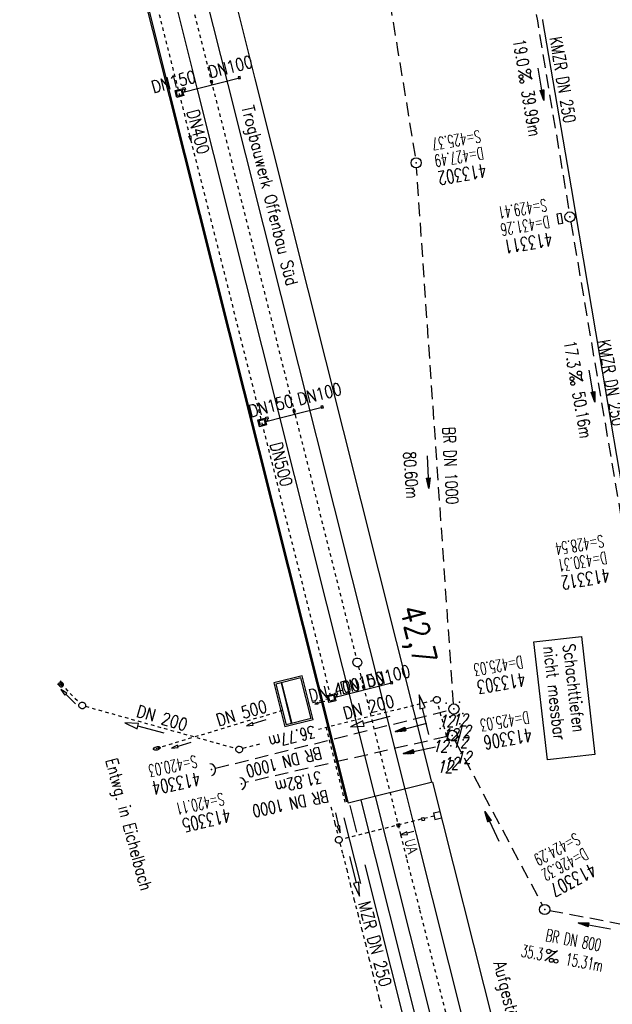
# Model space of a CAD drawing. Extents: x 447258 to 447844, y 441190 to 442763.
# Tile 25 of 30: x 447332 to 447419, y 442084 to 442229. Entities that reach past the tile are written whole.
import ezdxf
from ezdxf.enums import TextEntityAlignment as Align

# ---------------------------------------------------------------- set-up
doc = ezdxf.new("R2010")
doc.units = 0
doc.header["$LTSCALE"] = 2
doc.header["$MEASUREMENT"] = 0
for name, pattern in [('ACAD_ISO03W100', [0.5, 0.25, -0.25]), ('ACAD_ISO10W100W', [0.5, 0.25, -0.25]), ('AUSGEZOGEN', [0]), ('GESTRICH-X2', [1.5, 1, -0.5]), ('STRICHLINIEX2', [0.5, 0.25, -0.25])]:
    doc.linetypes.add(name, pattern=pattern)
doc.layers.get('0').update_dxf_attribs({"linetype": 'AUSGEZOGEN'})
for name, color, linetype in [('Absetzbauwerk', 15, 'CONTINUOUS'), ('Bahnachse', 7, 'CONTINUOUS'), ('Durchlässe', 15, 'CONTINUOUS'), ('FBR', 8, 'CONTINUOUS'), ('Gleisachsen', 7, 'CONTINUOUS'), ('Ingenieurbauwerke', 15, 'CONTINUOUS'), ('KANAL', 7, 'GESTRICH-X2'), ('LS-Waende', 15, 'CONTINUOUS'), ('PFEIL', 7, 'CONTINUOUS'), ('PKT', 7, 'CONTINUOUS'), ('PKT-CODE', 2, 'CONTINUOUS'), ('SCHACHTNR', 6, 'CONTINUOUS'), ('SCHLITZRINNE', 8, 'AUSGEZOGEN'), ('SCHRIFT', 7, 'AUSGEZOGEN'), ('SCHSYMBOL', 7, 'AUSGEZOGEN'), ('TEXTO', 4, 'CONTINUOUS'), ('TEXTU', 4, 'CONTINUOUS'), ('Tiefenentwässerung_und_Sammelle', 15, 'CONTINUOUS')]:
    doc.layers.add(name, color=color, linetype=linetype)
doc.styles.add('ROMANS', font='romans.shx', dxfattribs={"width": 0.8})

# ---------------------------------------------------------------- blocks, each defined once
blk = doc.blocks.new('GST')
at = {"color": 0}
blk.add_circle((0, 0), 0.75, dxfattribs=at)
blk.add_point((0, 0), dxfattribs=at)
blk = doc.blocks.new('17')
blk.add_lwpolyline([(-0.76, -1.22), (0.75, -1.22), (0.75, -1.8), (-0.76, -1.8)], close=True)
blk.add_blockref('GST', (0, 0))
blk = doc.blocks.new('PROM')
blk.add_line((1.57, 1.82), (0.02, 0.02))
for centre, radius in [((0.32, 1.51), 0.317), ((0.94, 0.29), 0.283), ((1.64, 0.29), 0.283)]:
    blk.add_circle(centre, radius)
blk.add_arc((0.99, 2.68), 1.03, 239.1414, 303.3549)
blk = doc.blocks.new('PFEIL2')
at = {"color": 0}
for p, q in [((0.88, 0), (-2.4, -0.01)), ((0.88, -0.27), (0.88, 0.28)), ((0.88, 0.28), (2.43, 0.01)), ((0.91, 0.27), (0.88, 0.26)), ((0.97, 0.26), (0.88, 0.25)), ((1.02, 0.25), (0.88, 0.23)), ((1.07, 0.24), (0.88, 0.21)), ((1.13, 0.23), (0.88, 0.19)), ((1.18, 0.22), (0.88, 0.17)), ((1.24, 0.21), (0.88, 0.15)), ((1.29, 0.21), (0.88, 0.14)), ((1.34, 0.2), (0.88, 0.12)), ((1.4, 0.19), (0.88, 0.1)), ((1.45, 0.18), (0.88, 0.08)), ((1.51, 0.17), (0.88, 0.06)), ((1.56, 0.16), (0.88, 0.04)), ((1.61, 0.15), (0.88, 0.02)), ((1.67, 0.14), (0.88, 0.01)), ((1.72, 0.13), (0.88, -0.01)), ((1.78, 0.12), (0.88, -0.03)), ((1.83, 0.11), (0.88, -0.05)), ((1.88, 0.1), (0.88, -0.07)), ((1.94, 0.09), (0.88, -0.09)), ((2.05, 0.08), (0.88, -0.12)), ((1.99, 0.08), (0.88, -0.11)), ((2.1, 0.07), (0.88, -0.14)), ((2.15, 0.06), (0.88, -0.16)), ((2.21, 0.05), (0.88, -0.18)), ((2.26, 0.04), (0.88, -0.2)), ((2.32, 0.03), (0.88, -0.22)), ((2.37, 0.02), (0.88, -0.23)), ((2.42, 0.01), (0.88, -0.25)), ((2.43, 0.01), (0.88, -0.27))]:
    blk.add_line(p, q, dxfattribs=at)
blk = doc.blocks.new('10')
blk.add_blockref('GST', (0, 0))
blk = doc.blocks.new('42')
at = {"color": 0}
blk.add_arc((-0.02, -0.31), 0.91, 12.5363, 167.4637, dxfattribs=at)
blk.add_point((0, 0), dxfattribs=at)

msp = doc.modelspace()

# ---------------------------------------------------------------- hatches: boundary and pattern name
at = {"layer": 'SCHLITZRINNE'}
h = msp.add_hatch(dxfattribs=at)
h.set_pattern_fill('_USER', color=256, scale=1.5, angle=45, style=0, pattern_type=0)
h.set_pattern_definition([(324.57214, (447454.4577, 442051.7744), (0.8695163, 1.222269), [])])
edge = h.paths.add_edge_path()
edge.add_line((447334.61, 442762.62), (447342.75, 442714.53))
edge.add_line((447342.75, 442714.53), (447353.71, 442649.78))
edge.add_line((447353.71, 442649.78), (447366.66, 442573))
edge.add_line((447366.66, 442573), (447374.28, 442528.1))
edge.add_line((447374.28, 442528.1), (447381.7, 442484.19))
edge.add_line((447381.7, 442484.19), (447389.27, 442439.44))
edge.add_line((447389.27, 442439.44), (447397.61, 442390.05))
edge.add_line((447397.61, 442390.05), (447405.85, 442341.53))
edge.add_line((447405.85, 442341.53), (447414.19, 442292.22))
edge.add_line((447414.19, 442292.22), (447422.92, 442240.68))
edge.add_line((447422.92, 442240.68), (447431.34, 442190.99))
edge.add_line((447431.34, 442190.99), (447439.46, 442143.08))
edge.add_line((447439.46, 442143.08), (447447.75, 442093.98))
edge.add_line((447447.75, 442093.98), (447454.08, 442054.03))
edge.add_line((447454.08, 442054.03), (447459.73, 442020.52))
edge.add_line((447453.7, 442053.28), (447459.22, 442020.52))
edge.add_line((447459.22, 442020.52), (447459.73, 442020.52))

# ---------------------------------------------------------------- linework, layer by layer
at = {"layer": 'Absetzbauwerk', "linetype": 'Continuous'}
for p, q in [((447373.73, 442132.57), (447369.56, 442131.52)), ((447369.56, 442131.52), (447371.19, 442125.03)), ((447373.55, 442132.27), (447369.86, 442131.34)), ((447370.62, 442131.53), (447372.13, 442125.52)), ((447370.67, 442131.54), (447372.18, 442125.53)), ((447375.06, 442126.26), (447373.55, 442132.27)), ((447375.36, 442126.07), (447373.73, 442132.57)), ((447369.86, 442131.34), (447371.37, 442125.33)), ((447375.36, 442126.07), (447371.19, 442125.03)), ((447375.06, 442126.26), (447371.37, 442125.33))]:
    msp.add_line(p, q, dxfattribs=at)
at = {"layer": 'Bahnachse', "linetype": 'ACAD_ISO10W100W'}
for p, q in [((447372.45, 442171.94), (447381.69, 442135.17)), ((447382.01, 442133.91), (447388.22, 442109.17)), ((447388.22, 442109.17), (447389.25, 442105.05)), ((447389.12, 442105.52), (447391.02, 442098.12)), ((447391.02, 442098.12), (447405.22, 442041.85))]:
    msp.add_line(p, q, dxfattribs=at)
at = {"layer": 'Bahnachse', "linetype": 'Continuous'}
for p, q in [((447389.14, 442109.6), (447388.22, 442109.17)), ((447388.22, 442109.17), (447389.24, 442109.22)), ((447389.19, 442109.41), (447389.14, 442109.6)), ((447390.16, 442109.65), (447389.19, 442109.41)), ((447389.24, 442109.22), (447389.19, 442109.41))]:
    msp.add_line(p, q, dxfattribs=at)
at = {"layer": 'Bahnachse', "linetype": 'ACAD_ISO10W100W', "flags": 128}
msp.add_lwpolyline([(447357.64, 442230.89), (447360.59, 442219.17), (447372.45, 442171.94)], dxfattribs=at)
at = {"layer": 'Bahnachse', "linetype": 'Continuous'}
msp.add_ellipse((447381.85, 442134.54), major_axis=(-0.46, 0.46), ratio=1, start_param=2.610467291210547, end_param=8.893652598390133, dxfattribs=at)
at = {"layer": 'Durchlässe', "linetype": 'Continuous'}
for p, q in [((447337.71, 442131.4), (447338.05, 442131.06)), ((447337.95, 442131.44), (447337.81, 442131.3)), ((447337.86, 442131.53), (447338.19, 442131.2)), ((447337.99, 442131.69), (447338.33, 442131.34)), ((447338.1, 442131.85), (447338.47, 442131.49)), ((447338.23, 442131.73), (447338.16, 442131.66)), ((447338.42, 442131.53), (447338.28, 442131.39)), ((447338.07, 442131.18), (447338, 442131.11)), ((447339.06, 442130), (447338.2, 442130.55)), ((447338.2, 442130.55), (447338.78, 442129.71)), ((447338.28, 442131.15), (447338.32, 442130.95)), ((447338.49, 442131.21), (447338.58, 442131.18)), ((447338.92, 442129.85), (447339.06, 442130)), ((447338.78, 442129.71), (447338.92, 442129.85)), ((447340.36, 442128.46), (447338.92, 442129.85)), ((447376.05, 442128.63), (447375.59, 442128.41)), ((447376.07, 442128.53), (447376.05, 442128.63)), ((447377.04, 442128.77), (447376.07, 442128.53)), ((447376.1, 442128.43), (447376.07, 442128.53)), ((447375.59, 442128.41), (447376.1, 442128.43)), ((447349.65, 442125.53), (447347.61, 442125.66)), ((447347.61, 442125.66), (447349.44, 442124.76)), ((447366.42, 442125.71), (447365.52, 442125.22)), ((447366.47, 442125.51), (447366.42, 442125.71)), ((447368.39, 442126.09), (447366.47, 442125.51)), ((447382.65, 442125.95), (447380.82, 442125.05)), ((447382.75, 442125.56), (447382.65, 442125.95)), ((447386.62, 442126.59), (447382.75, 442125.56)), ((447349.44, 442124.76), (447349.54, 442125.14)), ((447349.54, 442125.14), (447349.65, 442125.53)), ((447353.4, 442124.1), (447349.54, 442125.14)), ((447365.52, 442125.22), (447366.53, 442125.32)), ((447366.53, 442125.32), (447366.47, 442125.51)), ((447380.82, 442125.05), (447382.85, 442125.17)), ((447382.85, 442125.17), (447382.75, 442125.56)), ((447357.34, 442122.76), (447355.42, 442122.18)), ((447355.37, 442122.37), (447354.47, 442121.89)), ((447354.47, 442121.89), (447355.48, 442121.99)), ((447355.42, 442122.18), (447355.37, 442122.37)), ((447355.48, 442121.99), (447355.42, 442122.18))]:
    msp.add_line(p, q, dxfattribs=at)
at = {"layer": 'Durchlässe', "linetype": 'STRICHLINIEX2'}
for p, q in [((447338.15, 442131.38), (447340.99, 442128.56)), ((447377.69, 442129.18), (447374.52, 442128.39)), ((447393.05, 442128.92), (447376.14, 442124.67)), ((447394.99, 442123.75), (447393.67, 442128.56)), ((447341.83, 442128.08), (447363.96, 442121.87)), ((447370.84, 442127.46), (447351.85, 442121.73)), ((447367.43, 442122.48), (447364.93, 442121.85))]:
    msp.add_line(p, q, dxfattribs=at)
at = {"layer": 'Durchlässe', "linetype": 'Continuous'}
for centre, major_axis, ratio, start_param, end_param in [((447338.26, 442131.27), (-0.249, 0.246), 0.857143, 1.570796, 4.712389), ((447338.26, 442131.27), (-0.107, 0.106), 0.666667, 3.141593, 9.424778), ((447341.35, 442128.21), (-0.354, 0.354), 1, 2.610467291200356, 8.893652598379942), ((447393.54, 442129.04), (-0.354, 0.354), 1, 2.61046729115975, 8.893652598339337), ((447394.99, 442123.75), (-0.0707, 0.0707), 1, 2.610467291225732, 8.893652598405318), ((447352.33, 442121.87), (0.479, 0.143), 0.50001, 0, 6.283185), ((447364.44, 442121.73), (-0.354, 0.354), 1, 2.610467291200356, 8.893652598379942)]:
    msp.add_ellipse(centre, major_axis=major_axis, ratio=ratio, start_param=start_param, end_param=end_param, dxfattribs=at)
at = {"layer": 'FBR'}
for points in [[(447427.91, 442233.05, 0), (447428.12, 442231.81, -0.000002), (447432.24, 442207.4, -0.000028), (447436.38, 442182.92, 0.000056), (447440.51, 442158.44, 0.000309), (447444.65, 442134.09, -0.000068), (447448.78, 442109.73, -0.000049), (447453.2, 442083.64, -0.000054), (447457.19, 442060.08, -0.000328), (447459.27, 442047.72, 0.000203), (447462.63, 442027.73, 0.000399), (447463.2, 442024.39, 0.000072), (447466.36, 442005.85, 0.00188), (447469.56, 441987.47, 0.001388)], [(447621.84, 441538.2, 0.000001), (447626.14, 441528.44, 0.000001), (447630.88, 441517.67)], [(447480.07, 442014.16, -0.000012), (447480.65, 442010.76, 0.000003), (447481.3, 442006.93, 0.001084), (447482.22, 442001.57, 0.000507), (447484.22, 441990.11, 0.002121)]]:
    msp.add_lwpolyline(points, format="xyb", dxfattribs=at)
at = {"layer": 'FBR', "flags": 128}
msp.add_lwpolyline([(447409.11, 442229.18), (447409.13, 442229.04), (447413.32, 442204.42), (447417.51, 442179.75), (447421.68, 442155.18), (447425.87, 442130.45), (447427.86, 442118.39), (447430.02, 442106.04), (447432.09, 442093.82), (447434.13, 442081.74), (447436.22, 442069.28), (447438.33, 442056.99), (447440.41, 442044.67), (447442.52, 442032.35), (447443.97, 442023.67)], dxfattribs=at)
at = {"layer": 'Gleisachsen', "linetype": 'Continuous'}
for p, q in [((447340.7, 442307.53), (447362.78, 442219.63)), ((447358.38, 442218.72), (447336.38, 442306.34)), ((447384.48, 442114.79), (447358.38, 442218.72)), ((447362.78, 442219.63), (447388.85, 442115.89)), ((447388.85, 442115.89), (447390.52, 442109.22)), ((447384.48, 442114.79), (447397.13, 442064.48)), ((447390.52, 442109.22), (447401.03, 442067.39))]:
    msp.add_line(p, q, dxfattribs=at)
at = {"layer": 'Ingenieurbauwerke', "linetype": 'Continuous'}
for p, q in [((447366.81, 442220.46), (447344.66, 442308.61)), ((447332.2, 442305.2), (447354.15, 442217.85)), ((447332.41, 442305.26), (447354.36, 442217.89)), ((447356.02, 442218.46), (447364.48, 442220.63)), ((447360.47, 442220.22), (447360.18, 442220.15)), ((447360.18, 442220.15), (447360.26, 442219.86)), ((447360.26, 442219.86), (447360.55, 442219.93)), ((447360.55, 442219.93), (447360.47, 442220.22)), ((447364.59, 442220.81), (447364.3, 442220.74)), ((447364.3, 442220.74), (447364.37, 442220.45)), ((447364.37, 442220.45), (447364.66, 442220.52)), ((447364.66, 442220.52), (447364.59, 442220.81)), ((447392.83, 442116.89), (447366.81, 442220.46)), ((447355.01, 442218.74), (447356.03, 442219.01)), ((447355.19, 442218.06), (447355.01, 442218.74)), ((447355.2, 442218.64), (447355.92, 442218.82)), ((447355.34, 442218.09), (447355.2, 442218.64)), ((447355.92, 442218.82), (447356.07, 442218.24)), ((447356.03, 442219.01), (447356.22, 442218.27)), ((447356.18, 442219.12), (447356.47, 442219.2)), ((447356.26, 442218.83), (447356.18, 442219.12)), ((447356.55, 442218.91), (447356.26, 442218.83)), ((447356.44, 442218.72), (447356.33, 442218.54)), ((447356.4, 442218.87), (447356.44, 442218.72)), ((447356.47, 442219.2), (447356.55, 442218.91)), ((447360.44, 442219.75), (447360.33, 442219.57)), ((447354.15, 442217.85), (447380.24, 442114.02)), ((447354.36, 442217.89), (447380.52, 442113.8)), ((447355.27, 442217.73), (447355.19, 442218.06)), ((447356.29, 442217.99), (447355.27, 442217.73)), ((447355.38, 442217.91), (447355.34, 442218.09)), ((447356.11, 442218.1), (447355.38, 442217.91)), ((447356.07, 442218.24), (447356.11, 442218.1)), ((447356.22, 442218.27), (447356.29, 442217.99)), ((447357.02, 442212), (447357.34, 442212.09)), ((447357.34, 442211.39), (447357.02, 442212)), ((447357.34, 442212.09), (447357.34, 442211.39)), ((447368.2, 442169.97), (447376.67, 442172.14)), ((447376.77, 442172.32), (447376.48, 442172.25)), ((447376.48, 442172.25), (447376.56, 442171.96)), ((447376.56, 442171.96), (447376.85, 442172.03)), ((447376.85, 442172.03), (447376.77, 442172.32)), ((447368.37, 442170.63), (447368.66, 442170.7)), ((447368.44, 442170.34), (447368.37, 442170.63)), ((447368.66, 442170.7), (447368.73, 442170.41)), ((447372.66, 442171.73), (447372.37, 442171.66)), ((447372.37, 442171.66), (447372.44, 442171.36)), ((447372.44, 442171.36), (447372.73, 442171.44)), ((447372.63, 442171.26), (447372.52, 442171.07)), ((447372.73, 442171.44), (447372.66, 442171.73)), ((447367.2, 442170.25), (447368.22, 442170.51)), ((447367.46, 442169.23), (447367.2, 442170.25)), ((447367.38, 442170.14), (447368.11, 442170.33)), ((447367.57, 442169.42), (447367.38, 442170.14)), ((447368.48, 442169.5), (447367.46, 442169.23)), ((447368.29, 442169.6), (447367.57, 442169.42)), ((447368.11, 442170.33), (447368.29, 442169.6)), ((447368.22, 442170.51), (447368.48, 442169.5)), ((447368.73, 442170.41), (447368.44, 442170.34)), ((447368.62, 442170.23), (447368.51, 442170.05)), ((447368.59, 442170.38), (447368.62, 442170.23)), ((447378.41, 442129.37), (447386.88, 442131.54)), ((447386.99, 442131.72), (447386.7, 442131.65)), ((447386.7, 442131.65), (447386.77, 442131.36)), ((447386.77, 442131.36), (447387.06, 442131.43)), ((447387.06, 442131.43), (447386.99, 442131.72)), ((447378.58, 442130.03), (447378.87, 442130.11)), ((447378.65, 442129.74), (447378.58, 442130.03)), ((447378.87, 442130.11), (447378.94, 442129.82)), ((447382.87, 442131.13), (447382.58, 442131.06)), ((447382.58, 442131.06), (447382.66, 442130.77)), ((447382.66, 442130.77), (447382.95, 442130.84)), ((447382.84, 442130.66), (447382.73, 442130.48)), ((447382.95, 442130.84), (447382.87, 442131.13)), ((447377.41, 442129.66), (447378.43, 442129.92)), ((447377.67, 442128.64), (447377.41, 442129.66)), ((447377.59, 442129.55), (447378.32, 442129.73)), ((447377.78, 442128.82), (447377.59, 442129.55)), ((447378.69, 442128.9), (447377.67, 442128.64)), ((447378.51, 442129.01), (447377.78, 442128.82)), ((447378.32, 442129.73), (447378.51, 442129.01)), ((447378.43, 442129.92), (447378.69, 442128.9)), ((447378.94, 442129.82), (447378.65, 442129.74)), ((447378.84, 442129.63), (447378.73, 442129.45)), ((447378.8, 442129.78), (447378.84, 442129.63)), ((447392.93, 442116.92), (447380.52, 442113.8)), ((447392.93, 442116.92), (447415.69, 442026.7)), ((447382.36, 442114.26), (447393.54, 442069.94)), ((447393.04, 442112.37), (447394.01, 442112.6)), ((447391.27, 442111.63), (447391.65, 442111.72)), ((447391.27, 442111.63), (447391.36, 442111.24)), ((447391.36, 442111.24), (447391.75, 442111.33)), ((447391.65, 442111.72), (447391.75, 442111.33)), ((447393.04, 442112.37), (447393.28, 442111.4)), ((447393.28, 442111.4), (447394.25, 442111.63)), ((447387.62, 442110.74), (447388.01, 442110.83)), ((447387.62, 442110.74), (447387.72, 442110.35)), ((447387.72, 442110.35), (447388.11, 442110.44)), ((447388.01, 442110.83), (447388.11, 442110.44))]:
    msp.add_line(p, q, dxfattribs=at)
at = {"layer": 'Ingenieurbauwerke', "linetype": 'ACAD_ISO03W100'}
msp.add_line((447393.16, 442111.92), (447379.61, 442108.52), dxfattribs=at)
at = {"layer": 'Ingenieurbauwerke', "linetype": 'ACAD_ISO03W100', "flags": 128}
msp.add_lwpolyline([(447333.66, 442305.6), (447355.64, 442218.15), (447377.88, 442129.62)], dxfattribs=at)
at = {"layer": 'KANAL'}
for p, q in [((447396.02, 442128.43), (447390.57, 442207.34)), ((447413.28, 442199.37), (447421.44, 442151.41)), ((447360.97, 442118.95), (447395.34, 442127.5)), ((447395.08, 442123.62), (447365.38, 442116.85)), ((447396.17, 442123.12), (447409.07, 442098.82)), ((447410.16, 442098.03), (447423.72, 442095.44))]:
    msp.add_line(p, q, dxfattribs=at)
at = {"layer": 'KANAL', "flags": 128}
for points in [[(447377.31, 442288), (447387.77, 442224.78), (447390.41, 442208.81)], [(447406.72, 442238.84), (447408.35, 442229.02), (447413.03, 442200.87)]]:
    msp.add_lwpolyline(points, dxfattribs=at)
at = {"layer": 'LS-Waende', "linetype": 'Continuous'}
for p, q in [((447380.73, 442113.47), (447381.72, 442109.56)), ((447379.84, 442111.67), (447382.29, 442101.97)), ((447382.94, 442104.71), (447388.69, 442081.92))]:
    msp.add_line(p, q, dxfattribs=at)
at = {"layer": 'PKT'}
for p in [(447394.94, 442128.54), (447396.91, 442128.69), (447395.48, 442126.52), (447397.36, 442127.01), (447394.03, 442124.8), (447396.94, 442125.47), (447397.43, 442123.16), (447394.73, 442121.79), (447395.63, 442122.27)]:
    msp.add_point(p, dxfattribs=at)
at = {"layer": 'SCHACHTNR'}
msp.add_lwpolyline([(447414.84, 442138.37), (447416.83, 442120.99), (447409.82, 442120.19), (447407.84, 442137.57)], close=True, dxfattribs=at)
at = {"layer": 'Tiefenentwässerung_und_Sammelle', "linetype": 'Continuous'}
for p, q in [((447390.95, 442129.74), (447391.03, 442127.7)), ((447391.81, 442127.89), (447390.95, 442129.74)), ((447391.03, 442127.7), (447391.81, 442127.89)), ((447392.38, 442123.91), (447391.42, 442127.79)), ((447378.61, 442112.37), (447379.09, 442110.42)), ((447379.09, 442110.42), (447378.9, 442110.38)), ((447378.9, 442110.38), (447379.33, 442109.45)), ((447379.29, 442110.47), (447379.09, 442110.42)), ((447379.33, 442109.45), (447379.29, 442110.47)), ((447380.71, 442105.96), (447381.67, 442102.07)), ((447381.67, 442102.07), (447381.28, 442101.98)), ((447381.28, 442101.98), (447382.15, 442100.13)), ((447382.06, 442102.17), (447381.67, 442102.07)), ((447382.15, 442100.13), (447382.06, 442102.17))]:
    msp.add_line(p, q, dxfattribs=at)
at = {"layer": 'Tiefenentwässerung_und_Sammelle', "linetype": 'ACAD_ISO03W100'}
for p, q in [((447377.23, 442125.04), (447377.7, 442123.15)), ((447377.7, 442123.15), (447380.08, 442113.69)), ((447377.97, 442113.27), (447378.54, 442110.84)), ((447378.54, 442110.84), (447379.04, 442108.89)), ((447379.29, 442107.92), (447379.72, 442106.24)), ((447379.72, 442106.24), (447380.28, 442104.06)), ((447380.28, 442104.06), (447380.79, 442101.87)), ((447380.79, 442101.87), (447381.35, 442099.69)), ((447381.35, 442099.69), (447381.91, 442097.51)), ((447381.91, 442097.51), (447382.47, 442095.33)), ((447382.47, 442095.33), (447383.03, 442093.15)), ((447383.03, 442093.15), (447383.54, 442090.96)), ((447383.54, 442090.96), (447384.1, 442088.78)), ((447384.1, 442088.78), (447384.66, 442086.6)), ((447384.66, 442086.6), (447385.03, 442085.15)), ((447385.03, 442085.15), (447385.41, 442083.69))]:
    msp.add_line(p, q, dxfattribs=at)
at = {"layer": 'Tiefenentwässerung_und_Sammelle', "linetype": 'Continuous'}
msp.add_ellipse((447379.13, 442108.4), major_axis=(-0.354, 0.354), ratio=1, start_param=2.610467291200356, end_param=8.893652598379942, dxfattribs=at)

# ---------------------------------------------------------------- block references
at = {"layer": 'PFEIL'}
for p, rotation in [((447408.88, 442219.68), 279.4590000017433), ((447416.38, 442175.23), 279.6599000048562), ((447392.27, 442162.56), 272.3329160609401), ((447389.77, 442124.98), 194.7623186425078), ((447390.99, 442121.61), 191.7967662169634), ((447401.67, 442110.37), 115.2520794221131), ((447416.76, 442095.75), 169.2513999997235)]:
    msp.add_blockref('PFEIL2', p, dxfattribs=dict(at, rotation=rotation))
at = {"layer": 'SCHSYMBOL'}
for name, p, rotation in [('10', (447390.51, 442208.09), 279.6115999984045), ('17', (447413.15, 442200.13), 279.6115999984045), ('10', (447396.07, 442127.68), 266.2386639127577), ('42', (447360.4, 442118.75), 279.6115999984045), ('42', (447364.8, 442116.68), 279.6115999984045), ('10', (447409.43, 442098.16), 279.6115999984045)]:
    msp.add_blockref(name, p, dxfattribs=dict(at, rotation=rotation))
msp.add_blockref('10', (447395.81, 442123.79), dxfattribs=at)
at = {"layer": 'TEXTU'}
for p, rotation in [((447405.51, 442221.66), 279.4590000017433), ((447413, 442177.19), 279.6599000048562), ((447409.43, 442090.56), 349.2513999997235)]:
    msp.add_blockref('PROM', p, dxfattribs=dict(at, rotation=rotation))

# ---------------------------------------------------------------- texts
at = {"layer": 'Bahnachse', "linetype": 'Continuous', "style": 'ROMANS', "oblique": 360, "width": 0.8334}
for s, height, rotation, p in [('42,7', 3.5, 284.5688, (447388.08, 442142.46)), ('UA', 1.5, 284.1063, (447388.8, 442108.34))]:
    msp.add_text(s, height=height, rotation=rotation, dxfattribs=at).set_placement(p)
at = {"layer": 'Durchlässe', "linetype": 'Continuous', "style": 'ROMANS', "oblique": 0, "width": 0.8334}
for s, rotation, p in [('DN 400', 13.5688, (447374.94, 442128.72)), ('DN 500', 16.5688, (447361.4, 442125.12)), ('DN 200', 14.5688, (447380.03, 442126.14)), ('DN 200', 343.5688, (447349.18, 442126.58))]:
    msp.add_text(s, height=1.8, rotation=rotation, dxfattribs=at).set_placement(p)
at = {"layer": 'Ingenieurbauwerke', "linetype": 'Continuous', "style": 'ROMANS', "oblique": 0}
for s, rotation, width, p in [('DN100', 14.385, 0.8337, (447360.19, 442220.55)), ('DN150', 14.385, 0.8337, (447351.81, 442218.34)), ('DN400', 284.5808, 0.8334, (447356.72, 442215.65)), ('Trogbauwerk Offenbau Süd', 284.0788, 0.8334, (447364.79, 442216.28)), ('DN100', 14.385, 0.8334, (447373.29, 442172.37)), ('DN150', 14.385, 0.8334, (447366.13, 442170.61)), ('DN500', 284.5808, 0.8334, (447368.96, 442166.69)), ('DN150', 14.385, 0.8334, (447379.57, 442129.84)), ('DN100', 14.385, 0.8334, (447383.39, 442130.83)), ('Aufgeständerte Fahrbahn', 284.0788, 0.8334, (447401.9, 442090.29))]:
    msp.add_text(s, height=1.8, rotation=rotation, dxfattribs=dict(at, width=width)).set_placement(p)
at = {"layer": 'PKT-CODE', "style": 'ROMANS', "oblique": 15, "width": 0.75}
for p in [(447394.94, 442125.03), (447396.91, 442125.19), (447395.5, 442123.03), (447397.34, 442123.5), (447394.03, 442121.31), (447396.94, 442121.97), (447397.44, 442119.66), (447394.72, 442118.28), (447395.62, 442118.78)]:
    msp.add_text('12', height=1.8, dxfattribs=at).set_placement(p, align=Align.CENTER)
at = {"layer": 'SCHACHTNR', "style": 'ROMANS'}
for s, height, rotation, width, p in [('S=425.37', 1.8, 189.6116, 0.6, (447399.84, 442212.91)), ('D=427.49', 1.8, 189.6116, 0.6, (447400.25, 442210.44)), ('413302', 2, 189.6116, 0.7, (447400.69, 442207.97)), ('S=429.41', 1.8, 189.6116, 0.6, (447409.58, 442202.79)), ('D=431.26', 1.8, 189.6116, 0.6, (447409.98, 442200.32)), ('413311', 2, 189.6116, 0.7, (447410.42, 442197.86)), ('S=428.54', 1.8, 189.6116, 0.6, (447417.98, 442153.32)), ('D=430.31', 1.8, 189.6116, 0.6, (447418.42, 442150.86)), ('413312', 2, 189.6116, 0.7, (447418.83, 442148.39)), ('nicht messbar', 1.8, 276.5315, 0.8, (447409.22, 442136.81)), ('Schachttiefen', 1.8, 276.5315, 0.8, (447412.11, 442137.15)), ('D=425.03', 1.8, 189.6116, 0.6, (447406.03, 442135.52)), ('413303', 2, 189.6116, 0.7, (447406.44, 442133.05)), ('D=425.03', 1.8, 189.6116, 0.6, (447406.98, 442127.35)), ('413306', 2, 189.6116, 0.7, (447407.39, 442124.88)), ('S=420.03', 1.8, 191.5296, 0.6, (447358.04, 442120.87)), ('413304', 2, 191.5296, 0.7, (447358.53, 442118.41)), ('S=420.11', 1.8, 192.4473, 0.6, (447362.01, 442115.35)), ('413305', 2, 192.4473, 0.7, (447362.94, 442113.03)), ('S=424.29', 1.8, 208.0981, 0.6, (447414.01, 442109.5)), ('D=426.32', 1.8, 208.0981, 0.6, (447415.18, 442107.29)), ('413307', 2, 208.0981, 0.7, (447416.35, 442105.07))]:
    msp.add_text(s, height=height, rotation=rotation, dxfattribs=dict(at, width=width)).set_placement(p)
at = {"layer": 'SCHRIFT', "style": 'ROMANS', "width": 0.8}
msp.add_text('Entwg. in Eichelbach', height=1.8, rotation=285.1185, dxfattribs=at).set_placement((447344.74, 442120.13))
at = {"layer": 'TEXTO', "style": 'ROMANS'}
for s, rotation, width, p in [('KMZR DN 250', 279.459, 0.75, (447411.21, 442220.18)), ('KMZR DN 250', 279.6599, 0.75, (447418.34, 442175.56)), ('BR DN 1000', 272.6853, 0.75, (447394.68, 442163.46)), ('BR DN 1000', 194.2442, 0.75, (447370.81, 442120.72)), ('BR DN 1000', 191.6581, 0.75, (447371.83, 442114.63)), ('BR DN 800', 349.2514, 0.6, (447413.51, 442092.75))]:
    msp.add_text(s, height=1.8, rotation=rotation, dxfattribs=dict(at, width=width)).set_placement(p, align=Align.CENTER)
at = {"layer": 'TEXTU', "style": 'ROMANS'}
for s, rotation, width, p in [('19.0', 279.459, 0.75, (447404.75, 442226.16)), ('39.99m', 279.459, 0.75, (447406, 442218.69)), ('17.3', 279.6599, 0.75, (447412.22, 442181.72)), ('50.16m', 279.6599, 0.75, (447413.5, 442174.25)), ('80.60m', 273.8797, 0.75, (447388.62, 442165.53)), ('36.77m', 194.0055, 0.75, (447375.42, 442125.27)), ('31.82m', 193.1908, 0.75, (447376.38, 442118.56)), ('35.3', 349.2514, 0.6, (447405.84, 442091.24)), ('15.31m', 349.2514, 0.6, (447412.38, 442090.02))]:
    msp.add_text(s, height=1.8, rotation=rotation, dxfattribs=dict(at, width=width)).set_placement(p)
at = {"layer": 'Tiefenentwässerung_und_Sammelle', "linetype": 'Continuous', "style": 'ROMANS', "oblique": 0, "width": 0.8334}
msp.add_text('MZR DN 250', height=1.8, rotation=284.5688, dxfattribs=at).set_placement((447381.97, 442099.09))

doc.saveas('drawing.dxf')
